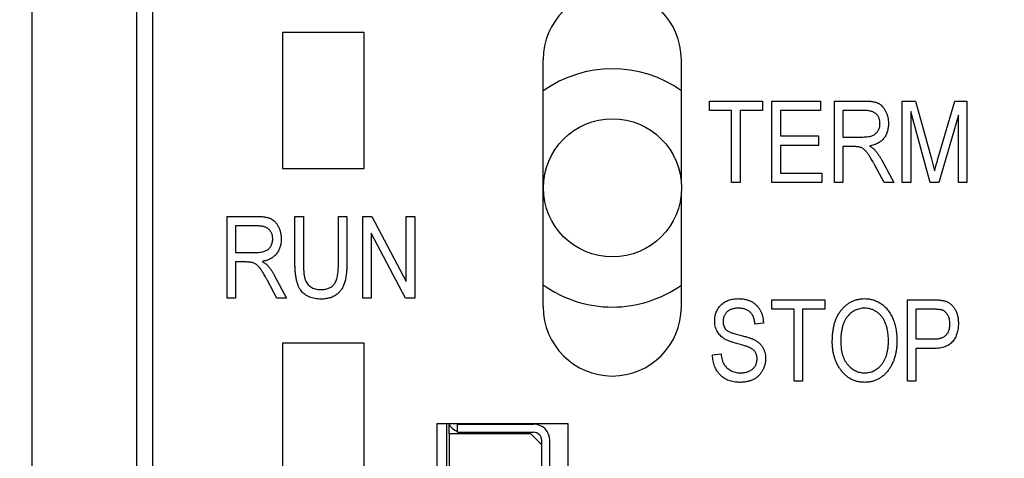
# Model space of a CAD drawing. Extents: x 909.4 to 931.4, y -8.5 to 8.5.
# Tile 21 of 31: x 921.636 to 922.349, y -0.118 to 0.2. Entities that reach past the tile are written whole.
import ezdxf

# ---------------------------------------------------------------- set-up
doc = ezdxf.new("R2010")
doc.units = 0
doc.header["$LTSCALE"] = 4
doc.header["$MEASUREMENT"] = 0
doc.layers.get('0').update_dxf_attribs({"linetype": 'CONTINUOUS'})
doc.layers.get('DEFPOINTS').update_dxf_attribs({"linetype": 'CONTINUOUS'})
doc.layers.add('DIMENSIONS', color=140, linetype='CONTINUOUS')
doc.styles.get("Standard").update_dxf_attribs({"font": 'romans.shx'})
doc.dimstyles.get("Standard").update_dxf_attribs({"dimtxt": 0.1875, "dimasz": 0.25, "dimexe": 0.0625, "dimexo": 0.0625, "dimgap": 0.0625, "dimtad": 0, "dimtih": 1, "dimtoh": 1, "dimzin": 0, "dimdsep": 46, "dimtxsty": 'Standard', "dimcen": 0, "dimadec": 0, "dimazin": 0, "dimtfac": 1, "dimtofl": 0, "dimtmove": 0, "dimatfit": 3, "dimfxl": 0, "dimtolj": 1, "dimtzin": 0, "dimarcsym": 0})

# ---------------------------------------------------------------- blocks, each defined once
blk = doc.blocks.new('*D3')
at = {"layer": 'DEFPOINTS', "color": 0}
for p in [(921.52455, 0.68985), (920.54081, -3.55627), (923.71909, -3.55627)]:
    blk.add_point(p, dxfattribs=at)
at = {"layer": 'DIMENSIONS', "color": 0, "lineweight": -2}
for p, q in [((921.58705, 0.68985), (923.78159, 0.68985)), ((923.71909, 0.43985), (923.71909, -1.0716)), ((923.71909, -3.30627), (923.71909, -1.79482)), ((920.60331, -3.55627), (923.78159, -3.55627))]:
    blk.add_line(p, q, dxfattribs=at)
at = {"layer": 'DIMENSIONS', "color": 0}
for points in [[(923.67743, 0.43985), (923.76076, 0.43985), (923.71909, 0.68985)], [(923.67743, -3.30627), (923.76076, -3.30627), (923.71909, -3.55627)]]:
    blk.add_solid(points, dxfattribs=at)
at = {"layer": 'DIMENSIONS', "color": 0, "char_height": 0.1875, "attachment_point": 5}
for s, insert in [('\\A1;4.25', (923.71909, -1.27696)), ('\\A1;[107.9]', (923.71909, -1.63857))]:
    blk.add_mtext(s, dxfattribs=dict(at, insert=insert))

msp = doc.modelspace()

# ---------------------------------------------------------------- linework, layer by layer
for p, q in [((921.64531, -2.09945), (921.64531, 0.32162)), ((921.72131, -2.05175), (921.72131, 0.31461)), ((921.73263, 0.31403), (921.73263, -2.03951)), ((921.82673, 0.1906), (921.82673, 0.09218)), ((921.88578, 0.1906), (921.82673, 0.1906)), ((921.88578, 0.09218), (921.88578, 0.1906)), ((922.01537, -0.00811), (922.01537, 0.17089)), ((922.11537, 0.08188), (922.11537, 0.17089)), ((922.13567, 0.13407), (922.13567, 0.14097)), ((922.13567, 0.14097), (922.17401, 0.14097)), ((922.17401, 0.14097), (922.17401, 0.13407)), ((922.18092, 0.08192), (922.18092, 0.14097)), ((922.18092, 0.14097), (922.21619, 0.14097)), ((922.21619, 0.14097), (922.21619, 0.13407)), ((922.22617, 0.08192), (922.22617, 0.14097)), ((922.22617, 0.14097), (922.24786, 0.14097)), ((922.27525, 0.08192), (922.27525, 0.14097)), ((922.27525, 0.14097), (922.28485, 0.14097)), ((922.28485, 0.14097), (922.29634, 0.09916)), ((922.30131, 0.09988), (922.31335, 0.14097)), ((922.31335, 0.14097), (922.32203, 0.14097)), ((922.32203, 0.14097), (922.32203, 0.08192)), ((922.15177, 0.13407), (922.13567, 0.13407)), ((922.15177, 0.08192), (922.15177, 0.13407)), ((922.17401, 0.13407), (922.15791, 0.13407)), ((922.15791, 0.13407), (922.15791, 0.08192)), ((922.21619, 0.13407), (922.18705, 0.13407)), ((922.18705, 0.13407), (922.18705, 0.11566)), ((922.24829, 0.13407), (922.2323, 0.13407)), ((922.2323, 0.13407), (922.2323, 0.1149)), ((922.29544, 0.08192), (922.28139, 0.13346)), ((922.28139, 0.13346), (922.28139, 0.08192)), ((922.3159, 0.13067), (922.30172, 0.08192)), ((922.3159, 0.08192), (922.3159, 0.13067)), ((922.18705, 0.11566), (922.21466, 0.11566)), ((922.21466, 0.11566), (922.21466, 0.10876)), ((922.2323, 0.1149), (922.24669, 0.1149)), ((922.21466, 0.10876), (922.18705, 0.10876)), ((922.18705, 0.10876), (922.18705, 0.08882)), ((922.24013, 0.108), (922.2323, 0.108)), ((922.2323, 0.108), (922.2323, 0.08192)), ((922.26214, 0.08192), (922.25532, 0.09455)), ((922.26047, 0.09806), (922.26911, 0.08192)), ((922.29634, 0.09916), (922.29864, 0.09042)), ((921.82673, 0.09218), (921.88578, 0.09218)), ((922.18705, 0.08882), (922.21696, 0.08882)), ((922.21696, 0.08882), (922.21696, 0.08192)), ((922.15791, 0.08192), (922.15177, 0.08192)), ((922.21696, 0.08192), (922.18092, 0.08192)), ((922.2323, 0.08192), (922.22617, 0.08192)), ((922.26911, 0.08192), (922.26214, 0.08192)), ((922.28139, 0.08192), (922.27525, 0.08192)), ((922.30172, 0.08192), (922.29544, 0.08192)), ((922.32203, 0.08192), (922.3159, 0.08192)), ((922.11537, -0.00811), (922.11537, 0.07426)), ((921.78659, -0.00164), (921.78659, 0.05742)), ((921.78659, 0.05742), (921.80828, 0.05742)), ((921.83567, 0.02343), (921.83567, 0.05742)), ((921.83567, 0.05742), (921.84181, 0.05742)), ((921.84181, 0.05742), (921.84181, 0.0234)), ((921.86712, 0.05742), (921.87325, 0.05742)), ((921.86712, 0.0234), (921.86712, 0.05742)), ((921.87325, 0.05742), (921.87325, 0.02343)), ((921.88476, -0.00164), (921.88476, 0.05742)), ((921.88476, 0.05742), (921.89129, 0.05742)), ((921.89129, 0.05742), (921.9162, 0.01035)), ((921.9162, 0.01035), (921.9162, 0.05742)), ((921.9162, 0.05742), (921.92234, 0.05742)), ((921.92234, 0.05742), (921.92234, -0.00164)), ((921.80871, 0.05052), (921.79272, 0.05052)), ((921.79272, 0.05052), (921.79272, 0.03134)), ((921.91577, -0.00164), (921.89089, 0.04537)), ((921.89089, 0.04537), (921.89089, -0.00164)), ((921.79272, 0.03134), (921.80712, 0.03134)), ((921.80055, 0.02444), (921.79272, 0.02444)), ((921.79272, 0.02444), (921.79272, -0.00164)), ((921.8209, 0.0145), (921.82954, -0.00164)), ((921.82256, -0.00164), (921.81574, 0.01099)), ((921.79272, -0.00164), (921.78659, -0.00164)), ((921.82954, -0.00164), (921.82256, -0.00164)), ((921.89089, -0.00164), (921.88476, -0.00164)), ((921.92234, -0.00164), (921.91577, -0.00164)), ((922.18092, -0.00288), (922.21926, -0.00288)), ((922.18092, -0.00978), (922.18092, -0.00288)), ((922.21926, -0.00288), (922.21926, -0.00978)), ((922.27908, -0.06193), (922.27908, -0.00288)), ((922.27908, -0.00288), (922.29728, -0.00288)), ((922.19702, -0.00978), (922.18092, -0.00978)), ((922.19702, -0.06193), (922.19702, -0.00978)), ((922.21926, -0.00978), (922.20316, -0.00978)), ((922.20316, -0.00978), (922.20316, -0.06193)), ((922.29795, -0.00978), (922.28522, -0.00978)), ((922.28522, -0.00978), (922.28522, -0.03125)), ((922.17478, -0.01975), (922.16864, -0.02052)), ((921.82673, -0.03439), (921.82673, -0.13282)), ((921.88578, -0.03439), (921.82673, -0.03439)), ((921.88578, -0.13282), (921.88578, -0.03439)), ((922.28522, -0.03125), (922.29807, -0.03125)), ((922.13797, -0.04276), (922.1441, -0.04199)), ((922.29768, -0.03816), (922.28522, -0.03816)), ((922.28522, -0.03816), (922.28522, -0.06193)), ((922.20316, -0.06193), (922.19702, -0.06193)), ((922.28522, -0.06193), (922.27908, -0.06193)), ((921.93846, -0.09247), (921.93846, -0.67782)), ((921.93846, -0.09247), (922.0331, -0.09247)), ((921.94542, -0.09247), (921.94542, -0.67782)), ((922.0331, -0.09247), (922.0331, -0.67782)), ((921.94739, -0.10004), (921.94739, -0.09357)), ((921.9533, -0.09886), (921.9533, -0.09295)), ((921.9533, -0.09295), (921.96117, -0.09295)), ((921.9533, -0.09886), (921.96117, -0.09886)), ((921.96117, -0.09295), (922.00842, -0.09295)), ((921.96117, -0.09886), (922.00842, -0.09886)), ((922.00645, -0.10004), (921.94739, -0.10004)), ((921.94739, -0.10004), (921.94739, -0.3835)), ((922.01432, -0.10791), (922.00645, -0.10004)), ((922.01432, -0.10791), (922.01432, -0.10476)), ((922.02023, -0.13092), (922.02023, -0.10476)), ((922.01432, -0.12975), (922.01432, -0.10791))]:
    msp.add_line(p, q)
msp.add_circle((922.0655, 0.07807), 0.05001)
for centre, radius, start, end in [((922.06537, 0.17089), 0.05, 0, 180), ((922.0655, 0.07807), 0.08625, 54.67907, 125.53953), ((922.0655, 0.07807), 0.08625, 234.46047, 270), ((922.0655, 0.07807), 0.08625, 270, 305.32093), ((922.06537, -0.00811), 0.05, 180, 0), ((921.95724, -0.08704), 0.01181, 207.3425, 250.52878), ((922.00842, -0.10476), 0.01181, 0, 90), ((922.00842, -0.10476), 0.00591, 0, 90)]:
    msp.add_arc(centre, radius, start, end)
for points, knots in [([(922.24786, 0.14097), (922.2484, 0.14097), (922.24946, 0.14096), (922.251, 0.14088), (922.25242, 0.14075), (922.25374, 0.14057), (922.25494, 0.14034), (922.25603, 0.14004), (922.25701, 0.13972), (922.25817, 0.13919), (922.25949, 0.13836), (922.26091, 0.13709), (922.26215, 0.13553), (922.26326, 0.13373), (922.26417, 0.13171), (922.26482, 0.12951), (922.26521, 0.12715), (922.26525, 0.12553), (922.26528, 0.1247)], [0, 0, 0, 0, 0.059861, 0.1158671, 0.1680793, 0.2165825, 0.2611372, 0.3018318, 0.3396882, 0.3742913, 0.44084, 0.5092319, 0.5812865, 0.6587661, 0.7397238, 0.8226648, 0.9089988, 1, 1, 1, 1]), ([(922.25914, 0.12466), (922.25913, 0.12502), (922.25911, 0.12571), (922.259, 0.12673), (922.25878, 0.12768), (922.25848, 0.12858), (922.25809, 0.12942), (922.25763, 0.1302), (922.25705, 0.13091), (922.25642, 0.13157), (922.25569, 0.13216), (922.25488, 0.13268), (922.25398, 0.13311), (922.25301, 0.13348), (922.25194, 0.13372), (922.25079, 0.13394), (922.24957, 0.13405), (922.24872, 0.13407), (922.24829, 0.13407)], [0, 0, 0, 0, 0.0653272, 0.1273572, 0.1867704, 0.2447408, 0.300513, 0.3560969, 0.4114092, 0.4674171, 0.524221, 0.5832165, 0.6435592, 0.7068972, 0.7741229, 0.8448904, 0.9200429, 1, 1, 1, 1]), ([(922.24669, 0.1149), (922.24743, 0.11491), (922.24882, 0.11494), (922.25076, 0.11512), (922.25241, 0.11544), (922.25381, 0.11592), (922.25501, 0.11654), (922.25605, 0.11732), (922.25696, 0.11824), (922.25774, 0.11931), (922.25838, 0.12051), (922.25881, 0.12182), (922.25911, 0.12321), (922.25913, 0.12417), (922.25914, 0.12466)], [0, 0, 0, 0, 0.122755, 0.230056, 0.322791, 0.40207, 0.47475, 0.545845, 0.616658, 0.689747, 0.764806, 0.840517, 0.918295, 1, 1, 1, 1]), ([(922.26528, 0.1247), (922.26527, 0.12415), (922.26524, 0.12307), (922.26509, 0.12149), (922.26482, 0.11999), (922.26441, 0.11858), (922.26393, 0.11724), (922.26331, 0.11598), (922.26259, 0.1148), (922.26176, 0.11371), (922.26083, 0.1127), (922.25978, 0.11179), (922.25864, 0.11098), (922.2574, 0.11026), (922.25607, 0.10963), (922.25462, 0.10913), (922.25309, 0.10868), (922.25202, 0.10848), (922.25147, 0.10838)], [0, 0, 0, 0, 0.070124, 0.136973, 0.201515, 0.263247, 0.323812, 0.382633, 0.440984, 0.498977, 0.557187, 0.615133, 0.67446, 0.734991, 0.797237, 0.861968, 0.929489, 1, 1, 1, 1]), ([(922.25532, 0.09455), (922.255, 0.09514), (922.2544, 0.09627), (922.25349, 0.09788), (922.25266, 0.09933), (922.25188, 0.10063), (922.25116, 0.10175), (922.25052, 0.10272), (922.24992, 0.10352), (922.24922, 0.10435), (922.24839, 0.10521), (922.24741, 0.10607), (922.24643, 0.10674), (922.24544, 0.10725), (922.24434, 0.10758), (922.24311, 0.10783), (922.24168, 0.10797), (922.24067, 0.10799), (922.24013, 0.108)], [0, 0, 0, 0, 0.092728, 0.177366, 0.254414, 0.323889, 0.385354, 0.438553, 0.484631, 0.522952, 0.588828, 0.648611, 0.702575, 0.751873, 0.802247, 0.860186, 0.925559, 1, 1, 1, 1]), ([(922.25147, 0.10838), (922.25188, 0.10816), (922.25264, 0.10773), (922.25369, 0.10705), (922.25459, 0.10636), (922.25509, 0.10586), (922.25533, 0.10562)], [0, 0, 0, 0, 0.289711, 0.551497, 0.788143, 1, 1, 1, 1]), ([(922.25533, 0.10562), (922.25581, 0.10504), (922.25677, 0.10388), (922.25809, 0.10203), (922.25936, 0.1001), (922.2601, 0.09875), (922.26047, 0.09806)], [0, 0, 0, 0, 0.245563, 0.493888, 0.744613, 1, 1, 1, 1]), ([(922.29864, 0.09042), (922.29872, 0.0907), (922.29887, 0.09131), (922.29914, 0.09226), (922.29944, 0.09331), (922.29975, 0.09445), (922.3001, 0.09567), (922.30049, 0.09699), (922.30089, 0.0984), (922.30117, 0.09938), (922.30131, 0.09988)], [0, 0, 0, 0, 0.090712, 0.190611, 0.302053, 0.422037, 0.551217, 0.690772, 0.840366, 1, 1, 1, 1]), ([(921.80828, 0.05742), (921.80883, 0.05741), (921.80988, 0.05741), (921.81142, 0.05732), (921.81285, 0.05719), (921.81416, 0.05702), (921.81536, 0.05678), (921.81645, 0.05649), (921.81744, 0.05616), (921.81859, 0.05563), (921.81991, 0.0548), (921.82133, 0.05354), (921.82258, 0.05197), (921.82368, 0.05017), (921.82459, 0.04816), (921.82524, 0.04595), (921.82563, 0.0436), (921.82568, 0.04198), (921.8257, 0.04114)], [0, 0, 0, 0, 0.059861, 0.1158671, 0.1680793, 0.2165825, 0.2611372, 0.3018318, 0.3396882, 0.3742913, 0.44084, 0.5092319, 0.5812865, 0.6587661, 0.7397238, 0.8226648, 0.9089988, 1, 1, 1, 1]), ([(921.81957, 0.04111), (921.81956, 0.04146), (921.81953, 0.04216), (921.81942, 0.04317), (921.8192, 0.04412), (921.81891, 0.04502), (921.81851, 0.04586), (921.81805, 0.04665), (921.81747, 0.04735), (921.81684, 0.04802), (921.81612, 0.04861), (921.8153, 0.04912), (921.8144, 0.04955), (921.81343, 0.04992), (921.81236, 0.05017), (921.81122, 0.05038), (921.80999, 0.0505), (921.80914, 0.05051), (921.80871, 0.05052)], [0, 0, 0, 0, 0.065327, 0.127357, 0.18677, 0.244741, 0.300513, 0.356097, 0.411409, 0.467417, 0.524221, 0.583217, 0.643559, 0.706897, 0.774123, 0.84489, 0.920043, 1, 1, 1, 1]), ([(921.80712, 0.03134), (921.80785, 0.03136), (921.80924, 0.03138), (921.81118, 0.03156), (921.81283, 0.03189), (921.81424, 0.03236), (921.81543, 0.03299), (921.81647, 0.03376), (921.81738, 0.03469), (921.81816, 0.03576), (921.8188, 0.03695), (921.81923, 0.03826), (921.81953, 0.03965), (921.81955, 0.04062), (921.81957, 0.04111)], [0, 0, 0, 0, 0.122755, 0.230056, 0.322791, 0.40207, 0.47475, 0.545845, 0.616658, 0.689747, 0.764806, 0.840517, 0.918295, 1, 1, 1, 1]), ([(921.8257, 0.04114), (921.82569, 0.04059), (921.82566, 0.03951), (921.82551, 0.03794), (921.82524, 0.03644), (921.82483, 0.03502), (921.82436, 0.03368), (921.82373, 0.03243), (921.82302, 0.03125), (921.82218, 0.03015), (921.82125, 0.02914), (921.82021, 0.02824), (921.81907, 0.02742), (921.81783, 0.0267), (921.81649, 0.02607), (921.81504, 0.02557), (921.81351, 0.02513), (921.81244, 0.02493), (921.8119, 0.02482)], [0, 0, 0, 0, 0.070124, 0.136973, 0.201515, 0.263247, 0.323812, 0.382633, 0.440984, 0.498977, 0.557187, 0.615133, 0.67446, 0.734991, 0.797237, 0.861968, 0.929489, 1, 1, 1, 1]), ([(921.81574, 0.01099), (921.81543, 0.01159), (921.81482, 0.01272), (921.81392, 0.01433), (921.81308, 0.01578), (921.81231, 0.01707), (921.81159, 0.0182), (921.81094, 0.01916), (921.81035, 0.01997), (921.80964, 0.0208), (921.80881, 0.02165), (921.80784, 0.02252), (921.80686, 0.02318), (921.80586, 0.02369), (921.80477, 0.02403), (921.80353, 0.02428), (921.8021, 0.02441), (921.80109, 0.02443), (921.80055, 0.02444)], [0, 0, 0, 0, 0.092728, 0.177366, 0.254414, 0.323889, 0.385354, 0.438553, 0.484631, 0.522952, 0.588828, 0.648611, 0.702575, 0.751873, 0.802247, 0.860186, 0.925559, 1, 1, 1, 1]), ([(921.8119, 0.02482), (921.8123, 0.0246), (921.81307, 0.02418), (921.81411, 0.02349), (921.81501, 0.0228), (921.81552, 0.0223), (921.81576, 0.02207)], [0, 0, 0, 0, 0.289711, 0.551497, 0.788143, 1, 1, 1, 1]), ([(921.81576, 0.02207), (921.81623, 0.02149), (921.8172, 0.02033), (921.81852, 0.01847), (921.81978, 0.01655), (921.82052, 0.01519), (921.8209, 0.0145)], [0, 0, 0, 0, 0.245563, 0.493888, 0.744613, 1, 1, 1, 1]), ([(921.85455, -0.0024), (921.85378, -0.00239), (921.8523, -0.00237), (921.85015, -0.00208), (921.84814, -0.00164), (921.84628, -0.00102), (921.84458, -0.00022), (921.84301, 0.00076), (921.8416, 0.00193), (921.84033, 0.00328), (921.83921, 0.00487), (921.83826, 0.00673), (921.83747, 0.00886), (921.83679, 0.01124), (921.83629, 0.01391), (921.83594, 0.01684), (921.8357, 0.02005), (921.83568, 0.02227), (921.83567, 0.02343)], [0, 0, 0, 0, 0.0621711, 0.1208758, 0.1761981, 0.2290707, 0.2801445, 0.3296926, 0.3791295, 0.4286081, 0.4804132, 0.536863, 0.5981211, 0.665054, 0.7386094, 0.8185765, 0.9056472, 1, 1, 1, 1]), ([(921.84181, 0.0234), (921.84181, 0.02275), (921.84182, 0.02151), (921.84188, 0.01972), (921.84198, 0.01806), (921.8421, 0.01654), (921.84228, 0.01516), (921.8425, 0.01392), (921.84275, 0.01281), (921.84311, 0.01154), (921.84373, 0.01014), (921.84466, 0.00865), (921.8458, 0.00738), (921.84713, 0.00632), (921.84865, 0.0055), (921.85033, 0.00492), (921.85215, 0.00456), (921.85342, 0.00452), (921.85408, 0.0045)], [0, 0, 0, 0, 0.074505, 0.143952, 0.207916, 0.266902, 0.320566, 0.368949, 0.412615, 0.451707, 0.52237, 0.589127, 0.654338, 0.719234, 0.785079, 0.853278, 0.923972, 1, 1, 1, 1]), ([(921.85408, 0.0045), (921.85463, 0.00451), (921.8557, 0.00453), (921.85725, 0.00471), (921.85868, 0.005), (921.85998, 0.00544), (921.86118, 0.00598), (921.86227, 0.00664), (921.86321, 0.00744), (921.86407, 0.00835), (921.8648, 0.00947), (921.86543, 0.01078), (921.86595, 0.01234), (921.86639, 0.01411), (921.86672, 0.01611), (921.86695, 0.01833), (921.86709, 0.02079), (921.86711, 0.0225), (921.86712, 0.0234)], [0, 0, 0, 0, 0.062128, 0.120557, 0.174825, 0.22647, 0.275397, 0.322468, 0.368782, 0.414633, 0.463298, 0.517828, 0.578724, 0.647359, 0.723099, 0.807264, 0.899204, 1, 1, 1, 1]), ([(921.87325, 0.02343), (921.87325, 0.02274), (921.87324, 0.02138), (921.87315, 0.01938), (921.87304, 0.01749), (921.87286, 0.01568), (921.87262, 0.01398), (921.87233, 0.01237), (921.872, 0.01085), (921.87162, 0.00943), (921.87116, 0.00809), (921.87062, 0.00682), (921.87, 0.00563), (921.86931, 0.0045), (921.8685, 0.00346), (921.86762, 0.00248), (921.86666, 0.00157), (921.86561, 0.00074), (921.86449, -0.00001), (921.86328, -0.00064), (921.86201, -0.0012), (921.86066, -0.00164), (921.85924, -0.00198), (921.85774, -0.00222), (921.85617, -0.00238), (921.85509, -0.0024), (921.85455, -0.0024)], [0, 0, 0, 0, 0.057011, 0.111445, 0.163641, 0.21303, 0.260012, 0.304613, 0.347221, 0.387277, 0.425715, 0.463142, 0.50007, 0.535979, 0.571955, 0.60768, 0.643832, 0.680212, 0.717105, 0.754184, 0.792042, 0.830687, 0.870815, 0.911966, 0.955096, 1, 1, 1, 1]), ([(922.1395, -0.01829), (922.13951, -0.01771), (922.13954, -0.01657), (922.13976, -0.0149), (922.14011, -0.01331), (922.14064, -0.01181), (922.14128, -0.01038), (922.14209, -0.00905), (922.14303, -0.00778), (922.14412, -0.00662), (922.14532, -0.00555), (922.14665, -0.00464), (922.14807, -0.00386), (922.14958, -0.0032), (922.15121, -0.00272), (922.15293, -0.00237), (922.15475, -0.00215), (922.156, -0.00212), (922.15664, -0.00211)], [0, 0, 0, 0, 0.065534, 0.128827, 0.189955, 0.249648, 0.308248, 0.366796, 0.425501, 0.485892, 0.546682, 0.606687, 0.667522, 0.729426, 0.793138, 0.859027, 0.927697, 1, 1, 1, 1]), ([(922.15664, -0.00211), (922.15751, -0.00214), (922.15921, -0.00218), (922.16168, -0.00258), (922.16398, -0.00325), (922.1661, -0.00419), (922.16803, -0.00537), (922.16972, -0.00681), (922.1712, -0.00847), (922.17244, -0.01036), (922.17343, -0.01245), (922.17416, -0.01473), (922.17464, -0.01718), (922.17473, -0.01888), (922.17478, -0.01975)], [0, 0, 0, 0, 0.0919148, 0.17935, 0.2627603, 0.3438246, 0.4230537, 0.5001538, 0.5774021, 0.656471, 0.73765, 0.8208783, 0.9079232, 1, 1, 1, 1]), ([(922.22463, -0.03318), (922.22465, -0.03197), (922.22469, -0.02962), (922.225, -0.02619), (922.22553, -0.02297), (922.22625, -0.01998), (922.2272, -0.0172), (922.22835, -0.01463), (922.22972, -0.01228), (922.23129, -0.01016), (922.23301, -0.00826), (922.23486, -0.00662), (922.2368, -0.00522), (922.23886, -0.00409), (922.241, -0.00318), (922.24327, -0.00258), (922.24563, -0.00217), (922.24724, -0.00213), (922.24806, -0.00211)], [0, 0, 0, 0, 0.083192, 0.162005, 0.236269, 0.306625, 0.373626, 0.437744, 0.499734, 0.560167, 0.618836, 0.675015, 0.729697, 0.783009, 0.835913, 0.889445, 0.943947, 1, 1, 1, 1]), ([(922.24806, -0.00211), (922.24859, -0.00212), (922.24965, -0.00215), (922.25122, -0.00232), (922.25275, -0.00259), (922.25425, -0.003), (922.25572, -0.00349), (922.25714, -0.00412), (922.25853, -0.00486), (922.25988, -0.00569), (922.26117, -0.00664), (922.26241, -0.0077), (922.26358, -0.00885), (922.26466, -0.01011), (922.26569, -0.01147), (922.26663, -0.01294), (922.26751, -0.0145), (922.26832, -0.01616), (922.26905, -0.01791), (922.26969, -0.01975), (922.27021, -0.02167), (922.27066, -0.02367), (922.27099, -0.02576), (922.27125, -0.02792), (922.27139, -0.03017), (922.27141, -0.03169), (922.27141, -0.03247)], [0, 0, 0, 0, 0.037493, 0.074051, 0.110413, 0.146291, 0.182367, 0.218677, 0.255075, 0.292241, 0.329654, 0.367533, 0.405691, 0.44454, 0.484076, 0.524715, 0.566402, 0.609668, 0.653909, 0.699182, 0.745579, 0.793405, 0.842405, 0.893353, 0.945746, 1, 1, 1, 1]), ([(922.29728, -0.00288), (922.29779, -0.00288), (922.29879, -0.00288), (922.30024, -0.00295), (922.30158, -0.00302), (922.30282, -0.00316), (922.30395, -0.00331), (922.30498, -0.0035), (922.3059, -0.00373), (922.30647, -0.00393), (922.30674, -0.00402)], [0, 0, 0, 0, 0.162643, 0.312901, 0.453294, 0.58413, 0.70285, 0.811058, 0.910586, 1, 1, 1, 1]), ([(922.30674, -0.00402), (922.30709, -0.00415), (922.30777, -0.00441), (922.30873, -0.00494), (922.30965, -0.00553), (922.31052, -0.0062), (922.31132, -0.00696), (922.31208, -0.0078), (922.31278, -0.00873), (922.31342, -0.00973), (922.31402, -0.0108), (922.31451, -0.01194), (922.31495, -0.01313), (922.31529, -0.01439), (922.31557, -0.0157), (922.31575, -0.01708), (922.31588, -0.01851), (922.31589, -0.01949), (922.3159, -0.01999)], [0, 0, 0, 0, 0.056072, 0.112012, 0.167171, 0.222811, 0.27891, 0.336355, 0.395158, 0.456072, 0.518045, 0.581404, 0.645662, 0.712108, 0.780061, 0.850885, 0.92373, 1, 1, 1, 1]), ([(922.15684, -0.00901), (922.1564, -0.00902), (922.15554, -0.00902), (922.15429, -0.00917), (922.15312, -0.00936), (922.15203, -0.00965), (922.15103, -0.01002), (922.1501, -0.01047), (922.14925, -0.011), (922.14849, -0.01162), (922.14782, -0.01231), (922.14723, -0.01304), (922.14673, -0.01381), (922.14634, -0.01464), (922.14603, -0.01552), (922.1458, -0.01645), (922.14567, -0.01743), (922.14565, -0.01809), (922.14564, -0.01843)], [0, 0, 0, 0, 0.0804236, 0.1554479, 0.2274866, 0.294949, 0.3597987, 0.42102, 0.481902, 0.5406083, 0.5984821, 0.6551515, 0.710201, 0.7655972, 0.8217225, 0.8791642, 0.9383687, 1, 1, 1, 1]), ([(922.16864, -0.02052), (922.1686, -0.02005), (922.16851, -0.01912), (922.16827, -0.0178), (922.16796, -0.01656), (922.16757, -0.01543), (922.16708, -0.01439), (922.16654, -0.01344), (922.1659, -0.01259), (922.1652, -0.01183), (922.16441, -0.01117), (922.16355, -0.01059), (922.16262, -0.01009), (922.1616, -0.0097), (922.16052, -0.00939), (922.15936, -0.00918), (922.15813, -0.00904), (922.15728, -0.00902), (922.15684, -0.00901)], [0, 0, 0, 0, 0.076573, 0.149323, 0.217219, 0.282087, 0.343266, 0.402231, 0.458477, 0.514151, 0.569073, 0.624353, 0.681191, 0.739404, 0.79983, 0.862831, 0.929646, 1, 1, 1, 1]), ([(922.24811, -0.00901), (922.24749, -0.00903), (922.24628, -0.00907), (922.2445, -0.00935), (922.24281, -0.00982), (922.2412, -0.01047), (922.23967, -0.0113), (922.23823, -0.01233), (922.23688, -0.01355), (922.23561, -0.01495), (922.23445, -0.01652), (922.23348, -0.01834), (922.23262, -0.02033), (922.23195, -0.02253), (922.2314, -0.02493), (922.23105, -0.02754), (922.2308, -0.03034), (922.23078, -0.03228), (922.23077, -0.03328)], [0, 0, 0, 0, 0.054969, 0.108359, 0.160164, 0.211332, 0.262853, 0.314982, 0.369007, 0.424781, 0.482962, 0.543587, 0.607945, 0.675928, 0.749003, 0.827141, 0.910502, 1, 1, 1, 1]), ([(922.26271, -0.01894), (922.26237, -0.01821), (922.26169, -0.01677), (922.26029, -0.01485), (922.25867, -0.01313), (922.25681, -0.01169), (922.25479, -0.01049), (922.25265, -0.00963), (922.2504, -0.00911), (922.24888, -0.00905), (922.24811, -0.00901)], [0, 0, 0, 0, 0.129089, 0.2551, 0.379866, 0.506891, 0.632519, 0.754842, 0.876522, 1, 1, 1, 1]), ([(922.30976, -0.02031), (922.30975, -0.01974), (922.30972, -0.01862), (922.30945, -0.01702), (922.30903, -0.01554), (922.30841, -0.01421), (922.30769, -0.01305), (922.3069, -0.01205), (922.30601, -0.01127), (922.30519, -0.01079), (922.30447, -0.01048), (922.30383, -0.01029), (922.30308, -0.01014), (922.30224, -0.01001), (922.30131, -0.0099), (922.30028, -0.00984), (922.29915, -0.00978), (922.29836, -0.00978), (922.29795, -0.00978)], [0, 0, 0, 0, 0.09377, 0.18145, 0.264182, 0.343634, 0.418713, 0.486671, 0.549814, 0.609602, 0.641373, 0.677381, 0.718583, 0.764671, 0.815739, 0.871811, 0.933005, 1, 1, 1, 1]), ([(922.15543, -0.03451), (922.15487, -0.03436), (922.1538, -0.03406), (922.15226, -0.03357), (922.15085, -0.0331), (922.14956, -0.0326), (922.14839, -0.03212), (922.14735, -0.03161), (922.14644, -0.03111), (922.14539, -0.03045), (922.14424, -0.02952), (922.14302, -0.02828), (922.14196, -0.02691), (922.14107, -0.0254), (922.14035, -0.02378), (922.13988, -0.02204), (922.13954, -0.0202), (922.13951, -0.01893), (922.1395, -0.01829)], [0, 0, 0, 0, 0.069613, 0.134156, 0.194122, 0.24927, 0.300398, 0.34646, 0.388252, 0.425903, 0.496106, 0.565535, 0.634846, 0.704759, 0.775666, 0.847725, 0.922418, 1, 1, 1, 1]), ([(922.14564, -0.01843), (922.14566, -0.01904), (922.14569, -0.0202), (922.14606, -0.02183), (922.14666, -0.02326), (922.14727, -0.02404), (922.14756, -0.02442)], [0, 0, 0, 0, 0.283774, 0.539584, 0.775645, 1, 1, 1, 1]), ([(922.26528, -0.03229), (922.26527, -0.03167), (922.26526, -0.03046), (922.26514, -0.02866), (922.26493, -0.02692), (922.26467, -0.02522), (922.26428, -0.02358), (922.26386, -0.02198), (922.26333, -0.02043), (922.26292, -0.01943), (922.26271, -0.01894)], [0, 0, 0, 0, 0.134831, 0.265552, 0.394218, 0.519275, 0.64223, 0.762842, 0.882151, 1, 1, 1, 1]), ([(922.3159, -0.01999), (922.31589, -0.02065), (922.31587, -0.02193), (922.31567, -0.0238), (922.31535, -0.02558), (922.31491, -0.02727), (922.31433, -0.02887), (922.31362, -0.03037), (922.31279, -0.03178), (922.31184, -0.03311), (922.31072, -0.03432), (922.30939, -0.03535), (922.3079, -0.03623), (922.30621, -0.03693), (922.30434, -0.0375), (922.30229, -0.03788), (922.30004, -0.03811), (922.29849, -0.03814), (922.29768, -0.03816)], [0, 0, 0, 0, 0.066633, 0.130318, 0.191414, 0.250222, 0.307644, 0.363778, 0.418941, 0.474177, 0.529339, 0.585724, 0.64416, 0.705484, 0.771261, 0.841987, 0.917917, 1, 1, 1, 1]), ([(922.29807, -0.03125), (922.29855, -0.03124), (922.2995, -0.03122), (922.30087, -0.03111), (922.30214, -0.03089), (922.30331, -0.0306), (922.30437, -0.03021), (922.30534, -0.02975), (922.3062, -0.02919), (922.30696, -0.02855), (922.30762, -0.02781), (922.30821, -0.02701), (922.30868, -0.02609), (922.30907, -0.0251), (922.30939, -0.02403), (922.3096, -0.02287), (922.30973, -0.02162), (922.30975, -0.02076), (922.30976, -0.02031)], [0, 0, 0, 0, 0.079332, 0.153706, 0.223583, 0.288684, 0.34954, 0.407382, 0.462364, 0.51587, 0.56925, 0.622815, 0.678057, 0.736107, 0.796367, 0.859845, 0.927813, 1, 1, 1, 1]), ([(922.14756, -0.02442), (922.14775, -0.02461), (922.14814, -0.025), (922.14891, -0.0255), (922.14982, -0.02602), (922.15092, -0.0265), (922.15217, -0.027), (922.15361, -0.02745), (922.15521, -0.02793), (922.15635, -0.02821), (922.15695, -0.02835)], [0, 0, 0, 0, 0.075016, 0.16293, 0.264674, 0.38097, 0.512309, 0.658221, 0.820832, 1, 1, 1, 1]), ([(922.15695, -0.02835), (922.15754, -0.0285), (922.15866, -0.02877), (922.16028, -0.02919), (922.16177, -0.02959), (922.16313, -0.02996), (922.16434, -0.03035), (922.16541, -0.03071), (922.16637, -0.03104), (922.16694, -0.03128), (922.16721, -0.0314)], [0, 0, 0, 0, 0.169324, 0.325355, 0.468916, 0.600312, 0.718846, 0.824985, 0.918758, 1, 1, 1, 1]), ([(922.17018, -0.04568), (922.17016, -0.04526), (922.17014, -0.04443), (922.16992, -0.04323), (922.16955, -0.04211), (922.16904, -0.04108), (922.16838, -0.04013), (922.16757, -0.03928), (922.16661, -0.03852), (922.16569, -0.03795), (922.16481, -0.03753), (922.16397, -0.03717), (922.16296, -0.03679), (922.16178, -0.03638), (922.16043, -0.03596), (922.15892, -0.0355), (922.15723, -0.03501), (922.15605, -0.03468), (922.15543, -0.03451)], [0, 0, 0, 0, 0.062827, 0.122373, 0.180384, 0.236489, 0.292629, 0.350398, 0.410193, 0.473423, 0.510212, 0.55528, 0.608473, 0.669857, 0.740038, 0.817917, 0.904812, 1, 1, 1, 1]), ([(922.16721, -0.0314), (922.16792, -0.03175), (922.16932, -0.03242), (922.17117, -0.03374), (922.17276, -0.03524), (922.17406, -0.03695), (922.17508, -0.03884), (922.17579, -0.04092), (922.17624, -0.04316), (922.17629, -0.04471), (922.17631, -0.0455)], [0, 0, 0, 0, 0.1337851, 0.2593854, 0.3808217, 0.4995309, 0.6183576, 0.7398957, 0.8662956, 1, 1, 1, 1]), ([(922.23061, -0.05344), (922.23013, -0.05273), (922.22917, -0.05131), (922.22796, -0.04903), (922.22693, -0.04666), (922.2261, -0.04417), (922.22543, -0.04158), (922.22497, -0.03888), (922.22469, -0.03607), (922.22465, -0.03416), (922.22463, -0.03318)], [0, 0, 0, 0, 0.119867, 0.239024, 0.359553, 0.481559, 0.605468, 0.732968, 0.86425, 1, 1, 1, 1]), ([(922.23077, -0.03328), (922.23078, -0.03415), (922.23082, -0.03583), (922.23104, -0.03829), (922.23144, -0.0406), (922.23199, -0.04276), (922.23267, -0.04477), (922.23355, -0.04663), (922.23457, -0.04834), (922.23574, -0.0499), (922.23703, -0.05128), (922.23839, -0.05249), (922.23983, -0.0535), (922.24131, -0.05435), (922.24288, -0.055), (922.24452, -0.05546), (922.24623, -0.05574), (922.24739, -0.05578), (922.24798, -0.0558)], [0, 0, 0, 0, 0.082017, 0.159413, 0.233007, 0.303189, 0.369972, 0.434191, 0.496709, 0.558209, 0.618081, 0.675083, 0.730108, 0.783898, 0.837076, 0.890419, 0.944387, 1, 1, 1, 1]), ([(922.24798, -0.0558), (922.24858, -0.05578), (922.24976, -0.05574), (922.2515, -0.05546), (922.25317, -0.055), (922.25475, -0.05432), (922.25627, -0.05348), (922.25771, -0.05245), (922.25906, -0.05123), (922.26035, -0.04984), (922.26151, -0.04825), (922.26254, -0.04649), (922.26338, -0.04455), (922.26407, -0.04243), (922.26463, -0.04014), (922.265, -0.03768), (922.26525, -0.03504), (922.26527, -0.03322), (922.26528, -0.03229)], [0, 0, 0, 0, 0.054923, 0.108603, 0.161037, 0.212985, 0.265687, 0.319158, 0.374573, 0.432544, 0.492438, 0.554208, 0.618546, 0.686302, 0.757779, 0.833642, 0.914413, 1, 1, 1, 1]), ([(922.27141, -0.03247), (922.2714, -0.03352), (922.27136, -0.0356), (922.27109, -0.03864), (922.2706, -0.04152), (922.26997, -0.04426), (922.26911, -0.04684), (922.26808, -0.04928), (922.26686, -0.05157), (922.26589, -0.05298), (922.2654, -0.05368)], [0, 0, 0, 0, 0.141691, 0.277461, 0.407496, 0.532719, 0.653726, 0.77106, 0.88631, 1, 1, 1, 1]), ([(922.15771, -0.0627), (922.15699, -0.06268), (922.15557, -0.06265), (922.1535, -0.0624), (922.15154, -0.06198), (922.1497, -0.06139), (922.14796, -0.06064), (922.14634, -0.05971), (922.14483, -0.05861), (922.14345, -0.05735), (922.14221, -0.05595), (922.14111, -0.05442), (922.14018, -0.05277), (922.13942, -0.05099), (922.1388, -0.0491), (922.13835, -0.0471), (922.13806, -0.04497), (922.138, -0.04351), (922.13797, -0.04276)], [0, 0, 0, 0, 0.069062, 0.134766, 0.197611, 0.258528, 0.318127, 0.377058, 0.435686, 0.494734, 0.554091, 0.613333, 0.672924, 0.734066, 0.796299, 0.861241, 0.92897, 1, 1, 1, 1]), ([(922.1441, -0.04199), (922.14419, -0.04277), (922.14436, -0.04425), (922.14482, -0.04633), (922.14545, -0.04813), (922.14621, -0.0497), (922.14719, -0.05103), (922.14832, -0.05222), (922.14964, -0.05326), (922.15112, -0.05417), (922.15275, -0.05491), (922.1545, -0.05541), (922.15634, -0.05574), (922.1576, -0.05578), (922.15824, -0.0558)], [0, 0, 0, 0, 0.106713, 0.202383, 0.287988, 0.365132, 0.438155, 0.511442, 0.587093, 0.665986, 0.746839, 0.82888, 0.91253, 1, 1, 1, 1]), ([(922.17631, -0.0455), (922.17629, -0.0463), (922.17624, -0.04789), (922.17578, -0.0502), (922.17503, -0.05241), (922.17399, -0.05447), (922.17271, -0.05637), (922.1712, -0.05805), (922.16947, -0.05948), (922.16752, -0.06066), (922.16537, -0.06159), (922.163, -0.06222), (922.16043, -0.06263), (922.15864, -0.06268), (922.15771, -0.0627)], [0, 0, 0, 0, 0.084273, 0.166517, 0.247388, 0.328837, 0.409098, 0.487727, 0.565708, 0.644985, 0.726558, 0.81207, 0.902729, 1, 1, 1, 1]), ([(922.15824, -0.0558), (922.1587, -0.05579), (922.1596, -0.05577), (922.1609, -0.05563), (922.16212, -0.05543), (922.16326, -0.05511), (922.16433, -0.05473), (922.16531, -0.05423), (922.16622, -0.05367), (922.16705, -0.05301), (922.16777, -0.05228), (922.16843, -0.0515), (922.16897, -0.05065), (922.16942, -0.04977), (922.16975, -0.04882), (922.17001, -0.04782), (922.17015, -0.04677), (922.17017, -0.04605), (922.17018, -0.04568)], [0, 0, 0, 0, 0.078125, 0.15183, 0.222152, 0.289023, 0.352598, 0.414842, 0.474935, 0.534843, 0.593414, 0.650787, 0.707286, 0.763458, 0.819724, 0.877852, 0.937479, 1, 1, 1, 1]), ([(922.24802, -0.0627), (922.24714, -0.06267), (922.24541, -0.06262), (922.24288, -0.06218), (922.24049, -0.06145), (922.23822, -0.06043), (922.2361, -0.05911), (922.23411, -0.0575), (922.23225, -0.05561), (922.23117, -0.05417), (922.23061, -0.05344)], [0, 0, 0, 0, 0.128464, 0.252118, 0.373476, 0.493004, 0.613709, 0.737277, 0.865504, 1, 1, 1, 1]), ([(922.2654, -0.05368), (922.26484, -0.05439), (922.26374, -0.05579), (922.26188, -0.05764), (922.25989, -0.0592), (922.25777, -0.0605), (922.25551, -0.06148), (922.25313, -0.06219), (922.25062, -0.06262), (922.2489, -0.06267), (922.24802, -0.0627)], [0, 0, 0, 0, 0.133765, 0.261459, 0.385485, 0.505837, 0.625946, 0.746913, 0.870985, 1, 1, 1, 1])]:
    msp.add_open_spline(points, degree=3, knots=knots)

# ---------------------------------------------------------------- dimensions: what is measured, and where the dimension line sits
at = {"layer": 'DIMENSIONS'}
dim = msp.add_linear_dim(base=(923.71909, -3.55627), p1=(921.52455, 0.68985), p2=(920.54081, -3.55627), angle=90, dimstyle='Standard', override={"dimpost": '\\X'}, dxfattribs=at)
dim.commit()
dim.dimension.update_dxf_attribs({"geometry": '*D3', "text_midpoint": (923.71909, -1.43321)})

doc.saveas('drawing.dxf')
